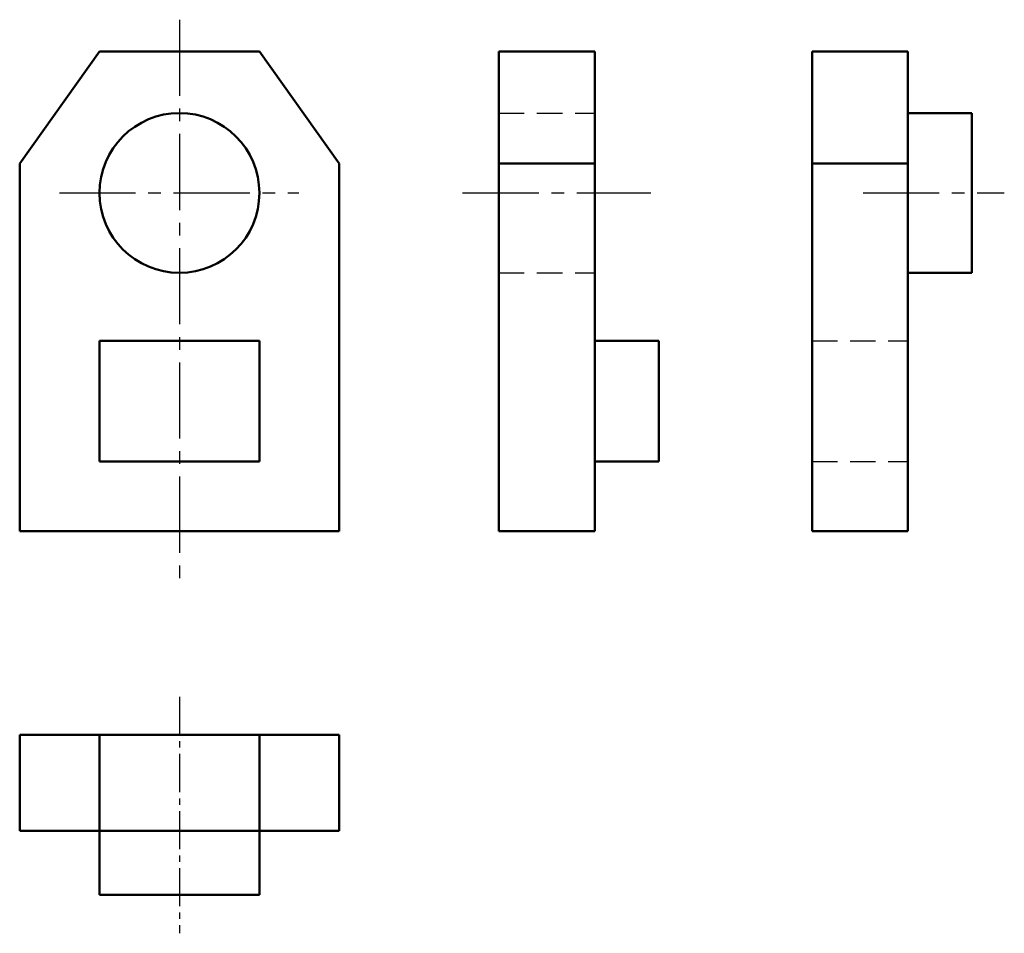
# Model space of a CAD drawing. Header units: millimetres. Extents: x 1069 to 1192, y 141 to 256.
import ezdxf

# ---------------------------------------------------------------- set-up
doc = ezdxf.new("R2010")
doc.units = ezdxf.units.MM
doc.header["$LTSCALE"] = 0.5
doc.linetypes.add('CENTER2', pattern=[28.575, 19.05, -3.175, 3.175, -3.175])
doc.linetypes.add('DASHED2', pattern=[9.525, 6.35, -3.175])
for name, color, linetype, lineweight in [('点画线层', 3, 'CENTER2', 25), ('粗实线层', 7, 'Continuous', 50), ('虚线层', 2, 'DASHED2', 25)]:
    doc.layers.add(name, color=color, linetype=linetype, lineweight=lineweight)

# ---------------------------------------------------------------- blocks, each defined once
blk = doc.blocks.new('fg')
at = {"layer": '点画线层', "color": 7}
for p, q in [((-10, 55.24), (-10, -14.67)), ((-25.02, 33.57), (4.92, 33.57)), ((25.44, 33.57), (48.99, 33.57)), ((75.56, 33.57), (93.22, 33.57))]:
    blk.add_line(p, q, dxfattribs=at)
at = {"layer": '点画线层', "color": 7, "ltscale": 0.5}
blk.add_line((-10, -29.46), (-10, -59.04), dxfattribs=at)
at = {"layer": '粗实线层'}
for p, q in [((-20, 51.26), (-30, 37.26)), ((0, 51.26), (-20, 51.26)), ((10, 37.26), (0, 51.26)), ((41.98, 51.26), (29.98, 51.26)), ((29.98, 51.26), (29.98, 37.26)), ((41.98, 51.26), (41.98, 37.26)), ((81.17, 51.26), (69.17, 51.26)), ((69.17, 51.26), (69.17, 37.26)), ((81.17, 51.26), (81.17, 37.26)), ((89.17, 43.57), (81.17, 43.57)), ((89.17, 43.57), (89.17, 23.57)), ((-30, 37.26), (-30, -8.74)), ((10, -8.74), (10, 37.26)), ((41.98, 37.26), (29.98, 37.26)), ((29.98, 37.26), (29.98, -8.74)), ((41.98, 37.26), (41.98, -8.74)), ((81.17, 37.26), (69.17, 37.26)), ((69.17, 37.26), (69.17, -8.74)), ((81.17, 37.26), (81.17, -8.74)), ((81.17, 23.57), (89.17, 23.57)), ((0, 15.07), (-20, 15.07)), ((-20, 15.07), (-20, 0)), ((0, 0), (0, 15.07)), ((-20, 0), (0, 0)), ((-30, -8.74), (10, -8.74)), ((41.98, -8.74), (29.98, -8.74)), ((81.17, -8.74), (69.17, -8.74)), ((-30, -46.22), (-30, -34.22)), ((-20, -34.22), (-30, -34.22)), ((-20, -46.22), (-20, -34.22)), ((0, -34.22), (-20, -34.22)), ((0, -46.22), (0, -34.22)), ((10, -34.22), (0, -34.22)), ((10, -46.22), (10, -34.22)), ((-20, -46.22), (-30, -46.22)), ((-20, -46.22), (-20, -54.22)), ((0, -46.22), (-20, -46.22)), ((0, -54.22), (0, -46.22)), ((10, -46.22), (0, -46.22)), ((0, -54.22), (-20, -54.22))]:
    blk.add_line(p, q, dxfattribs=at)
at = {"layer": '粗实线层', "color": 7}
for p, q in [((41.98, 15.07), (49.98, 15.07)), ((49.98, 15.07), (49.98, 0)), ((49.98, 0), (41.98, 0))]:
    blk.add_line(p, q, dxfattribs=at)
at = {"layer": '粗实线层'}
blk.add_circle((-10, 33.57), 10, dxfattribs=at)
at = {"layer": '虚线层', "color": 7}
for p, q in [((29.98, 43.57), (41.98, 43.57)), ((29.98, 23.57), (41.98, 23.57)), ((69.17, 15.07), (81.17, 15.07)), ((69.17, 0), (81.17, 0))]:
    blk.add_line(p, q, dxfattribs=at)

msp = doc.modelspace()

# ---------------------------------------------------------------- block references
at = {"layer": '粗实线层'}
msp.add_blockref('fg', (1098.69, 200.37), dxfattribs=at)

doc.saveas('drawing.dxf')
